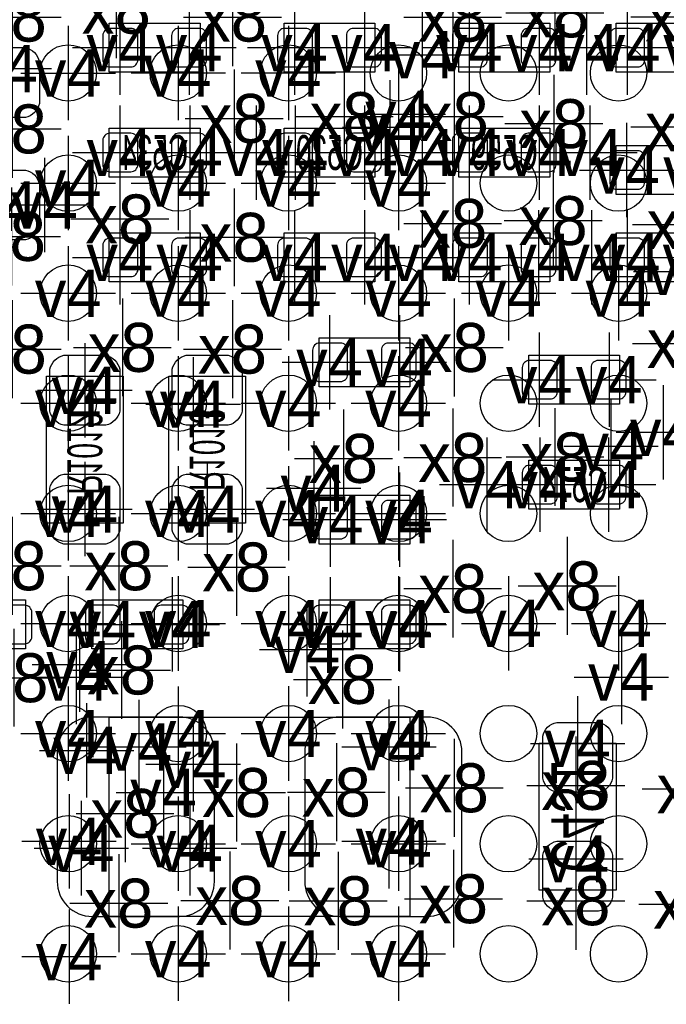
# Model space of a CAD drawing. Extents: x -36 to 384, y -28 to 269.
# Tile 23 of 52: x 14.02 to 18.72, y 26.45 to 33.6. Entities that reach past the tile are written whole.
import ezdxf
from ezdxf.enums import TextEntityAlignment as Align

# ---------------------------------------------------------------- set-up
doc = ezdxf.new("R2010")
doc.units = 0
for name, color, linetype in [('MA_NCLEGEND-1-2', 7, 'CONTINUOUS'), ('MA_NCLEGEND-14-15', 7, 'CONTINUOUS'), ('MA_NCLEGEND-15-16', 7, 'CONTINUOUS'), ('MA_NCLEGEND-2-3', 7, 'CONTINUOUS'), ('MA_NCLEGEND-3-14', 7, 'CONTINUOUS'), ('PG_ASSEMBLY_BOTTOM', 7, 'CONTINUOUS'), ('PIN_BOTTOM', 7, 'CONTINUOUS'), ('PIN_TOP', 7, 'CONTINUOUS'), ('RD_ASSEMBLY_BOTTOM', 7, 'CONTINUOUS')]:
    doc.layers.add(name, color=color, linetype=linetype)

# ---------------------------------------------------------------- blocks, each defined once
blk = doc.blocks.new('FIGURE_CROSS')
for points in [[(0, 0.5), (0, -0.5)], [(-0.5, 0), (0.5, 0)]]:
    blk.add_lwpolyline(points)

msp = doc.modelspace()

# ---------------------------------------------------------------- linework, layer by layer
at = {"layer": 'PG_ASSEMBLY_BOTTOM'}
for points in [[(14.6685, 33.579587), (15.3289, 33.579587), (15.3289, 33.223987), (14.6685, 33.223987), (14.6685, 33.579587)], [(15.9385, 33.579587), (16.5989, 33.579587), (16.5989, 33.223987), (15.9385, 33.223987), (15.9385, 33.579587)], [(17.8689, 33.223987), (17.2085, 33.223987), (17.2085, 33.579587), (17.8689, 33.579587), (17.8689, 33.223987)], [(18.3515, 33.579587), (19.0119, 33.579587), (19.0119, 33.223987), (18.3515, 33.223987), (18.3515, 33.579587)], [(15.3289, 32.461987), (14.6685, 32.461987), (14.6685, 32.817587), (15.3289, 32.817587), (15.3289, 32.461987)], [(15.9385, 32.817587), (16.5989, 32.817587), (16.5989, 32.461987), (15.9385, 32.461987), (15.9385, 32.817587)], [(17.8689, 32.461987), (17.2085, 32.461987), (17.2085, 32.817587), (17.8689, 32.817587), (17.8689, 32.461987)], [(18.3515, 32.690587), (19.0119, 32.690587), (19.0119, 32.334987), (18.3515, 32.334987), (18.3515, 32.690587)], [(15.3289, 31.699987), (14.6685, 31.699987), (14.6685, 32.055587), (15.3289, 32.055587), (15.3289, 31.699987)], [(15.9385, 32.055587), (16.5989, 32.055587), (16.5989, 31.699987), (15.9385, 31.699987), (15.9385, 32.055587)], [(17.8689, 31.699987), (17.2085, 31.699987), (17.2085, 32.055587), (17.8689, 32.055587), (17.8689, 31.699987)], [(18.3515, 32.055587), (19.0119, 32.055587), (19.0119, 31.699987), (18.3515, 31.699987), (18.3515, 32.055587)], [(16.1925, 31.293587), (16.8529, 31.293587), (16.8529, 30.937987), (16.1925, 30.937987), (16.1925, 31.293587)], [(18.3769, 30.810987), (17.7165, 30.810987), (17.7165, 31.166587), (18.3769, 31.166587), (18.3769, 30.810987)], [(18.3769, 30.048987), (17.7165, 30.048987), (17.7165, 30.404587), (18.3769, 30.404587), (18.3769, 30.048987)], [(16.8529, 29.794987), (16.1925, 29.794987), (16.1925, 30.150587), (16.8529, 30.150587), (16.8529, 29.794987)], [(14.0589, 29.032987), (13.3985, 29.032987), (13.3985, 29.388587), (14.0589, 29.388587), (14.0589, 29.032987)], [(14.5415, 29.388587), (15.2019, 29.388587), (15.2019, 29.032987), (14.5415, 29.032987), (14.5415, 29.388587)], [(16.8529, 29.032987), (16.1925, 29.032987), (16.1925, 29.388587), (16.8529, 29.388587), (16.8529, 29.032987)]]:
    msp.add_lwpolyline(points, dxfattribs=at)
for points in [[(14.7701, 31.014187), (14.7701, 29.947387), (14.2113, 29.947387), (14.2113, 31.014187)], [(15.6591, 31.014187), (15.6591, 29.947387), (15.1003, 29.947387), (15.1003, 31.014187)], [(16.8529, 27.089887), (14.6685, 27.089887), (14.6685, 28.537687), (16.8529, 28.537687)], [(18.3515, 28.347187), (18.3515, 27.280387), (17.7927, 27.280387), (17.7927, 28.347187)]]:
    msp.add_lwpolyline(points, close=True, dxfattribs=at)
at = {"layer": 'PIN_BOTTOM'}
for points in [[(14.621789, 33.312887, 0.414214), (14.672589, 33.262087), (14.824989, 33.262087, 0.414214), (14.875789, 33.312887), (14.875789, 33.490687, 0.414214), (14.824989, 33.541487), (14.672589, 33.541487, 0.414214), (14.621789, 33.490687)], [(15.121611, 33.312887, 0.414214), (15.172411, 33.262087), (15.324811, 33.262087, 0.414214), (15.375611, 33.312887), (15.375611, 33.490687, 0.414214), (15.324811, 33.541487), (15.172411, 33.541487, 0.414214), (15.121611, 33.490687)], [(15.891789, 33.312887, 0.414214), (15.942589, 33.262087), (16.094989, 33.262087, 0.414214), (16.145789, 33.312887), (16.145789, 33.490687, 0.414214), (16.094989, 33.541487), (15.942589, 33.541487, 0.414214), (15.891789, 33.490687)], [(16.391611, 33.312887, 0.414214), (16.442411, 33.262087), (16.594811, 33.262087, 0.414214), (16.645611, 33.312887), (16.645611, 33.490687, 0.414214), (16.594811, 33.541487), (16.442411, 33.541487, 0.414214), (16.391611, 33.490687)], [(17.415789, 33.490687, 0.414214), (17.364989, 33.541487), (17.212589, 33.541487, 0.414214), (17.161789, 33.490687), (17.161789, 33.312887, 0.414214), (17.212589, 33.262087), (17.364989, 33.262087, 0.414214), (17.415789, 33.312887)], [(17.915611, 33.490687, 0.414214), (17.864811, 33.541487), (17.712411, 33.541487, 0.414214), (17.661611, 33.490687), (17.661611, 33.312887, 0.414214), (17.712411, 33.262087), (17.864811, 33.262087, 0.414214), (17.915611, 33.312887)], [(18.304789, 33.312887, 0.414214), (18.355589, 33.262087), (18.507989, 33.262087, 0.414214), (18.558789, 33.312887), (18.558789, 33.490687, 0.414214), (18.507989, 33.541487), (18.355589, 33.541487, 0.414214), (18.304789, 33.490687)], [(14.0589, 32.893787), (13.7541, 32.893787, -0.294587), (13.6525, 32.995387), (13.6525, 33.300187, -0.294587), (13.7541, 33.401787), (14.0589, 33.401787, -0.294587), (14.1605, 33.300187), (14.1605, 32.995387, -0.294587)], [(14.875789, 32.728687, 0.414214), (14.824989, 32.779487), (14.672589, 32.779487, 0.414214), (14.621789, 32.728687), (14.621789, 32.550887, 0.414214), (14.672589, 32.500087), (14.824989, 32.500087, 0.414214), (14.875789, 32.550887)], [(15.375611, 32.728687, 0.414214), (15.324811, 32.779487), (15.172411, 32.779487, 0.414214), (15.121611, 32.728687), (15.121611, 32.550887, 0.414214), (15.172411, 32.500087), (15.324811, 32.500087, 0.414214), (15.375611, 32.550887)], [(15.891789, 32.550887, 0.414214), (15.942589, 32.500087), (16.094989, 32.500087, 0.414214), (16.145789, 32.550887), (16.145789, 32.728687, 0.414214), (16.094989, 32.779487), (15.942589, 32.779487, 0.414214), (15.891789, 32.728687)], [(16.391611, 32.550887, 0.414214), (16.442411, 32.500087), (16.594811, 32.500087, 0.414214), (16.645611, 32.550887), (16.645611, 32.728687, 0.414214), (16.594811, 32.779487), (16.442411, 32.779487, 0.414214), (16.391611, 32.728687)], [(17.415789, 32.728687, 0.414214), (17.364989, 32.779487), (17.212589, 32.779487, 0.414214), (17.161789, 32.728687), (17.161789, 32.550887, 0.414214), (17.212589, 32.500087), (17.364989, 32.500087, 0.414214), (17.415789, 32.550887)], [(17.915611, 32.728687, 0.414214), (17.864811, 32.779487), (17.712411, 32.779487, 0.414214), (17.661611, 32.728687), (17.661611, 32.550887, 0.414214), (17.712411, 32.500087), (17.864811, 32.500087, 0.414214), (17.915611, 32.550887)], [(18.304789, 32.423887, 0.414214), (18.355589, 32.373087), (18.507989, 32.373087, 0.414214), (18.558789, 32.423887), (18.558789, 32.601687, 0.414214), (18.507989, 32.652487), (18.355589, 32.652487, 0.414214), (18.304789, 32.601687)], [(14.0589, 32.004787), (13.7541, 32.004787, -0.294587), (13.6525, 32.106387), (13.6525, 32.411187, -0.294587), (13.7541, 32.512787), (14.0589, 32.512787, -0.294587), (14.1605, 32.411187), (14.1605, 32.106387, -0.294587)], [(14.875789, 31.966687, 0.414214), (14.824989, 32.017487), (14.672589, 32.017487, 0.414214), (14.621789, 31.966687), (14.621789, 31.788887, 0.414214), (14.672589, 31.738087), (14.824989, 31.738087, 0.414214), (14.875789, 31.788887)], [(15.375611, 31.966687, 0.414214), (15.324811, 32.017487), (15.172411, 32.017487, 0.414214), (15.121611, 31.966687), (15.121611, 31.788887, 0.414214), (15.172411, 31.738087), (15.324811, 31.738087, 0.414214), (15.375611, 31.788887)], [(15.891789, 31.788887, 0.414214), (15.942589, 31.738087), (16.094989, 31.738087, 0.414214), (16.145789, 31.788887), (16.145789, 31.966687, 0.414214), (16.094989, 32.017487), (15.942589, 32.017487, 0.414214), (15.891789, 31.966687)], [(16.391611, 31.788887, 0.414214), (16.442411, 31.738087), (16.594811, 31.738087, 0.414214), (16.645611, 31.788887), (16.645611, 31.966687, 0.414214), (16.594811, 32.017487), (16.442411, 32.017487, 0.414214), (16.391611, 31.966687)], [(17.415789, 31.966687, 0.414214), (17.364989, 32.017487), (17.212589, 32.017487, 0.414214), (17.161789, 31.966687), (17.161789, 31.788887, 0.414214), (17.212589, 31.738087), (17.364989, 31.738087, 0.414214), (17.415789, 31.788887)], [(17.915611, 31.966687, 0.414214), (17.864811, 32.017487), (17.712411, 32.017487, 0.414214), (17.661611, 31.966687), (17.661611, 31.788887, 0.414214), (17.712411, 31.738087), (17.864811, 31.738087, 0.414214), (17.915611, 31.788887)], [(18.304789, 31.788887, 0.414214), (18.355589, 31.738087), (18.507989, 31.738087, 0.414214), (18.558789, 31.788887), (18.558789, 31.966687, 0.414214), (18.507989, 32.017487), (18.355589, 32.017487, 0.414214), (18.304789, 31.966687)], [(16.145789, 31.026887, 0.414214), (16.196589, 30.976087), (16.348989, 30.976087, 0.414214), (16.399789, 31.026887), (16.399789, 31.204687, 0.414214), (16.348989, 31.255487), (16.196589, 31.255487, 0.414214), (16.145789, 31.204687)], [(16.645611, 31.026887, 0.414214), (16.696411, 30.976087), (16.848811, 30.976087, 0.414214), (16.899611, 31.026887), (16.899611, 31.204687, 0.414214), (16.848811, 31.255487), (16.696411, 31.255487, 0.414214), (16.645611, 31.204687)], [(14.7447, 31.064987), (14.7447, 30.760187, -0.294587), (14.6431, 30.658587), (14.3383, 30.658587, -0.294587), (14.2367, 30.760187), (14.2367, 31.064987, -0.294587), (14.3383, 31.166587), (14.6431, 31.166587, -0.294587)], [(15.6337, 31.064987), (15.6337, 30.760187, -0.294587), (15.5321, 30.658587), (15.2273, 30.658587, -0.294587), (15.1257, 30.760187), (15.1257, 31.064987, -0.294587), (15.2273, 31.166587), (15.5321, 31.166587, -0.294587)], [(17.923789, 31.077687, 0.414214), (17.872989, 31.128487), (17.720589, 31.128487, 0.414214), (17.669789, 31.077687), (17.669789, 30.899887, 0.414214), (17.720589, 30.849087), (17.872989, 30.849087, 0.414214), (17.923789, 30.899887)], [(18.423611, 31.077687, 0.414214), (18.372811, 31.128487), (18.220411, 31.128487, 0.414214), (18.169611, 31.077687), (18.169611, 30.899887, 0.414214), (18.220411, 30.849087), (18.372811, 30.849087, 0.414214), (18.423611, 30.899887)], [(17.923789, 30.315687, 0.414214), (17.872989, 30.366487), (17.720589, 30.366487, 0.414214), (17.669789, 30.315687), (17.669789, 30.137887, 0.414214), (17.720589, 30.087087), (17.872989, 30.087087, 0.414214), (17.923789, 30.137887)], [(18.423611, 30.315687, 0.414214), (18.372811, 30.366487), (18.220411, 30.366487, 0.414214), (18.169611, 30.315687), (18.169611, 30.137887, 0.414214), (18.220411, 30.087087), (18.372811, 30.087087, 0.414214), (18.423611, 30.137887)], [(14.7447, 30.201387), (14.7447, 29.896587, -0.294587), (14.6431, 29.794987), (14.3383, 29.794987, -0.294587), (14.2367, 29.896587), (14.2367, 30.201387, -0.294587), (14.3383, 30.302987), (14.6431, 30.302987, -0.294587)], [(15.6337, 30.201387), (15.6337, 29.896587, -0.294587), (15.5321, 29.794987), (15.2273, 29.794987, -0.294587), (15.1257, 29.896587), (15.1257, 30.201387, -0.294587), (15.2273, 30.302987), (15.5321, 30.302987, -0.294587)], [(16.399789, 30.061687, 0.414214), (16.348989, 30.112487), (16.196589, 30.112487, 0.414214), (16.145789, 30.061687), (16.145789, 29.883887, 0.414214), (16.196589, 29.833087), (16.348989, 29.833087, 0.414214), (16.399789, 29.883887)], [(16.899611, 30.061687, 0.414214), (16.848811, 30.112487), (16.696411, 30.112487, 0.414214), (16.645611, 30.061687), (16.645611, 29.883887, 0.414214), (16.696411, 29.833087), (16.848811, 29.833087, 0.414214), (16.899611, 29.883887)], [(14.105611, 29.299687, 0.414214), (14.054811, 29.350487), (13.902411, 29.350487, 0.414214), (13.851611, 29.299687), (13.851611, 29.121887, 0.414214), (13.902411, 29.071087), (14.054811, 29.071087, 0.414214), (14.105611, 29.121887)], [(14.494789, 29.121887, 0.414214), (14.545589, 29.071087), (14.697989, 29.071087, 0.414214), (14.748789, 29.121887), (14.748789, 29.299687, 0.414214), (14.697989, 29.350487), (14.545589, 29.350487, 0.414214), (14.494789, 29.299687)], [(14.994611, 29.121887, 0.414214), (15.045411, 29.071087), (15.197811, 29.071087, 0.414214), (15.248611, 29.121887), (15.248611, 29.299687, 0.414214), (15.197811, 29.350487), (15.045411, 29.350487, 0.414214), (14.994611, 29.299687)], [(16.399789, 29.299687, 0.414214), (16.348989, 29.350487), (16.196589, 29.350487, 0.414214), (16.145789, 29.299687), (16.145789, 29.121887, 0.414214), (16.196589, 29.071087), (16.348989, 29.071087, 0.414214), (16.399789, 29.121887)], [(16.899611, 29.299687, 0.414214), (16.848811, 29.350487), (16.696411, 29.350487, 0.414214), (16.645611, 29.299687), (16.645611, 29.121887, 0.414214), (16.696411, 29.071087), (16.848811, 29.071087, 0.414214), (16.899611, 29.121887)], [(15.432989, 27.343887), (15.432989, 28.283687, 0.414214), (15.178989, 28.537687), (14.543989, 28.537687, 0.414214), (14.289989, 28.283687), (14.289989, 27.343887, 0.414214), (14.543989, 27.089887), (15.178989, 27.089887, 0.414214)], [(17.231411, 27.343887), (17.231411, 28.283687, 0.414214), (16.977411, 28.537687), (16.342411, 28.537687, 0.414214), (16.088411, 28.283687), (16.088411, 27.343887, 0.414214), (16.342411, 27.089887), (16.977411, 27.089887, 0.414214)], [(18.3261, 28.397987), (18.3261, 28.093187, -0.294587), (18.2245, 27.991587), (17.9197, 27.991587, -0.294587), (17.8181, 28.093187), (17.8181, 28.397987, -0.294587), (17.9197, 28.499587), (18.2245, 28.499587, -0.294587)], [(18.3261, 27.534387), (18.3261, 27.229587, -0.294587), (18.2245, 27.127987), (17.9197, 27.127987, -0.294587), (17.8181, 27.229587), (17.8181, 27.534387, -0.294587), (17.9197, 27.635987), (18.2245, 27.635987, -0.294587)]]:
    msp.add_lwpolyline(points, format="xyb", close=True, dxfattribs=at)
at = {"layer": 'PIN_TOP'}
for centre in [(14.369694, 33.21779), (15.169693, 33.21779), (15.969691, 33.21779), (16.76969, 33.21779), (17.569688, 33.21779), (18.369712, 33.21779), (14.369694, 32.417791), (15.169693, 32.417791), (15.969691, 32.417791), (16.76969, 32.417791), (17.569688, 32.417791), (18.369712, 32.417791), (14.369694, 31.617793), (15.169693, 31.617793), (15.969691, 31.617793), (16.76969, 31.617793), (17.569688, 31.617793), (18.369712, 31.617793), (14.369694, 30.817795), (15.169693, 30.817795), (15.969691, 30.817795), (16.76969, 30.817795), (17.569688, 30.817795), (18.369712, 30.817795), (14.369694, 30.017796), (15.169693, 30.017796), (15.969691, 30.017796), (16.76969, 30.017796), (17.569688, 30.017796), (18.369712, 30.017796), (14.369694, 29.217798), (15.169693, 29.217798), (15.969691, 29.217798), (16.76969, 29.217798), (17.569688, 29.217798), (18.369712, 29.217798), (14.369694, 28.417799), (15.169693, 28.417799), (15.969691, 28.417799), (16.76969, 28.417799), (17.569688, 28.417799), (18.369712, 28.417799), (14.369694, 27.617776), (15.169693, 27.617776), (15.969691, 27.617776), (16.76969, 27.617776), (17.569688, 27.617776), (18.369712, 27.617776), (14.369694, 26.817777), (15.169693, 26.817777), (15.969691, 26.817777), (16.76969, 26.817777), (17.569688, 26.817777), (18.369712, 26.817777)]:
    msp.add_circle(centre, 0.205003, dxfattribs=at)

# ---------------------------------------------------------------- block references
at = {"layer": 'MA_NCLEGEND-1-2', "xscale": 0.6858, "yscale": 0.6858}
for p in [(14.369796, 33.217409), (15.169591, 33.217891), (15.969691, 33.217891), (14.369796, 32.417512), (15.169591, 32.417791), (15.969691, 32.417791), (16.769588, 32.417791), (14.369796, 31.617412), (15.169591, 31.617691), (15.969691, 31.617691), (16.769588, 31.617691), (17.569688, 31.617691), (18.369712, 31.617793), (14.369796, 30.817591), (15.169591, 30.817795), (15.969691, 30.817795), (16.769588, 30.817795), (14.369796, 30.017491), (15.169591, 30.017491), (15.969691, 30.017491), (16.76969, 30.017796), (14.369796, 29.217595), (15.169591, 29.217899), (15.969691, 29.217798), (16.770096, 29.217595), (17.569688, 29.218407), (18.369788, 29.218407), (14.369694, 28.417799), (15.169693, 28.417799), (15.969691, 28.418307), (16.769791, 28.418307), (14.3764, 27.6352), (15.169591, 27.617903), (15.970199, 27.617699), (16.769588, 27.617903), (14.3764, 26.797), (15.169591, 26.817803), (15.970199, 26.817599), (16.769588, 26.817803)]:
    msp.add_blockref('FIGURE_CROSS', p, dxfattribs=at)
at = {"layer": 'MA_NCLEGEND-14-15', "xscale": 0.6858, "yscale": 0.6858}
for p in [(14.7447, 33.401787), (16.0147, 33.401787), (16.5227, 33.401787), (17.7927, 33.401787), (18.1356, 33.401787), (16.9418, 33.3502), (13.9065, 33.249387), (16.706444, 32.823531), (14.7447, 32.639787), (15.2527, 32.639787), (15.7353, 32.639787), (16.9418, 32.639787), (18.161, 32.639787), (18.4277, 32.512787), (18.9357, 32.512787), (14.1986, 32.258787), (14.7447, 31.877787), (15.2527, 31.877787), (16.0147, 31.877787), (16.5227, 31.877787), (16.9418, 31.877787), (17.788611, 31.877787), (18.1737, 31.877787), (16.2687, 31.115787), (16.7767, 31.115787), (17.7927, 30.988787), (18.3007, 30.988787), (14.4907, 30.912587), (15.2781, 30.810987), (18.6944, 30.607), (18.3134, 30.5054), (17.4117, 30.226787), (16.1544, 30.2006), (14.4907, 30.048987), (15.3797, 30.048987), (16.7767, 29.972787), (15.1257, 29.210787), (16.7767, 29.210787), (16.103067, 29.029406), (14.451127, 28.919145), (18.3896, 28.829), (18.0721, 28.3464), (16.7005, 28.321787), (15.2781, 28.194787), (16.7005, 27.635987), (15.2527, 27.585187), (18.0594, 27.5082)]:
    msp.add_blockref('FIGURE_CROSS', p, dxfattribs=at)
at = {"layer": 'MA_NCLEGEND-15-16', "xscale": 0.6858, "yscale": 0.6858}
for p in [(14.7447, 33.401787), (15.248611, 33.401787), (16.0147, 33.401787), (16.5227, 33.401787), (17.2847, 33.401787), (17.7927, 33.401787), (18.431789, 33.401787), (18.9357, 33.401787), (13.9065, 33.249387), (14.7447, 32.639787), (15.2527, 32.639787), (16.018789, 32.639787), (16.5227, 32.639787), (17.2847, 32.639787), (17.7927, 32.639787), (18.4277, 32.512787), (18.9357, 32.512787), (13.9065, 32.258787), (14.7447, 31.877787), (15.2527, 31.877787), (16.0147, 31.877787), (16.5227, 31.877787), (17.2847, 31.877787), (17.788611, 31.877787), (18.431789, 31.877787), (18.931611, 31.877787), (16.2687, 31.115787), (16.7767, 31.115787), (17.7927, 30.988787), (18.3007, 30.988787), (14.4907, 30.912587), (15.2781, 30.810987), (17.796789, 30.226787), (18.296611, 30.226787), (14.4907, 30.048987), (15.3797, 30.048987), (16.272789, 29.972787), (16.7767, 29.972787), (14.621789, 29.210787), (15.1257, 29.210787), (16.272789, 29.210787), (16.7767, 29.210787), (18.0721, 28.3464), (14.5034, 28.2956), (14.8844, 28.321), (16.7005, 28.321787), (15.2781, 28.194787), (16.7005, 27.635987), (14.4653, 27.585187), (15.2527, 27.585187), (18.0594, 27.5082)]:
    msp.add_blockref('FIGURE_CROSS', p, dxfattribs=at)
at = {"layer": 'MA_NCLEGEND-2-3', "xscale": 0.6858, "yscale": 0.6858}
for p in [(18.796, 33.9344), (14.369796, 33.217409), (15.169591, 33.217891), (15.969691, 33.217891), (16.769588, 32.9184), (14.369796, 32.417512), (15.169591, 32.417791), (15.969691, 32.417791), (18.8214, 31.7754), (14.369796, 31.617412), (15.169591, 31.617691), (15.969691, 31.617691), (16.769588, 31.617691), (17.569688, 31.617691), (14.369796, 30.817591), (15.169591, 30.817795), (15.969691, 30.817795), (14.369796, 30.017491), (15.169591, 30.017491), (15.969691, 30.017491), (14.369796, 29.217595), (15.169591, 29.217899), (16.770096, 29.217595), (17.569688, 29.218407), (18.369788, 29.218407), (14.4272, 28.829), (15.969691, 28.418307), (16.769791, 28.418307), (15.0622, 27.9908), (14.3764, 27.6352), (15.169591, 27.617903), (15.970199, 27.617699), (16.769588, 27.617903), (14.3764, 26.797), (15.169591, 26.817803), (15.970199, 26.817599), (16.769588, 26.817803)]:
    msp.add_blockref('FIGURE_CROSS', p, dxfattribs=at)
at = {"layer": 'MA_NCLEGEND-3-14', "xscale": 0.7112, "yscale": 0.7112}
for p in [(14.7193, 33.681187), (17.906009, 33.654695), (13.963396, 33.624012), (15.563799, 33.624012), (17.164101, 33.623504), (18.813882, 33.626603), (15.575788, 32.887412), (16.375609, 32.900391), (17.175709, 32.900391), (17.899609, 32.849591), (13.963599, 32.811491), (18.813882, 32.826503), (14.7447, 32.157187), (17.164101, 32.125209), (17.893792, 32.145199), (18.82587, 32.11609), (13.9573, 32.030187), (15.576296, 32.023812), (13.963599, 31.211495), (14.763496, 31.223991), (15.563596, 31.211291), (17.175505, 31.223204), (18.826378, 31.252185), (16.3703, 30.417491), (17.164101, 30.423612), (17.907102, 30.427549), (13.963599, 29.636999), (14.738401, 29.637203), (15.593822, 29.628186), (17.995113, 29.491203), (17.164101, 29.471112), (14.7574, 28.8798), (13.975588, 28.823895), (16.363188, 28.811499), (15.593517, 27.989581), (16.318509, 27.992603), (17.175709, 28.024099), (18.0594, 28.0416), (18.8976, 28.0162), (14.7828, 27.8384), (15.5448, 27.204899), (16.3322, 27.2034), (17.169892, 27.218107), (18.0594, 27.2034), (14.737588, 27.185899), (18.8722, 27.178), (18.9992, 26.2636)]:
    msp.add_blockref('FIGURE_CROSS', p, dxfattribs=at)

# ---------------------------------------------------------------- texts
at = {"layer": 'MA_NCLEGEND-1-2'}
for p in [(14.369796, 33.217409), (15.169591, 33.217891), (15.969691, 33.217891), (14.369796, 32.417512), (15.169591, 32.417791), (15.969691, 32.417791), (16.769588, 32.417791), (14.369796, 31.617412), (15.169591, 31.617691), (15.969691, 31.617691), (16.769588, 31.617691), (17.569688, 31.617691), (18.369712, 31.617793), (14.369796, 30.817591), (15.169591, 30.817795), (15.969691, 30.817795), (16.769588, 30.817795), (14.369796, 30.017491), (15.169591, 30.017491), (15.969691, 30.017491), (16.76969, 30.017796), (14.369796, 29.217595), (15.169591, 29.217899), (15.969691, 29.217798), (16.770096, 29.217595), (17.569688, 29.218407), (18.369788, 29.218407), (14.369694, 28.417799), (15.169693, 28.417799), (15.969691, 28.418307), (16.769791, 28.418307), (14.3764, 27.6352), (15.169591, 27.617903), (15.970199, 27.617699), (16.769588, 27.617903), (15.169591, 26.817803), (15.970199, 26.817599), (16.769588, 26.817803), (14.3764, 26.797)]:
    msp.add_text('v4', height=0.3429, dxfattribs=at).set_placement(p, align=Align.MIDDLE_CENTER)
at = {"layer": 'MA_NCLEGEND-14-15'}
for p in [(14.7447, 33.401787), (16.0147, 33.401787), (16.5227, 33.401787), (17.7927, 33.401787), (18.1356, 33.401787), (16.9418, 33.3502), (13.9065, 33.249387), (16.706444, 32.823531), (14.7447, 32.639787), (15.2527, 32.639787), (15.7353, 32.639787), (16.9418, 32.639787), (18.161, 32.639787), (18.4277, 32.512787), (18.9357, 32.512787), (14.1986, 32.258787), (14.7447, 31.877787), (15.2527, 31.877787), (16.0147, 31.877787), (16.5227, 31.877787), (16.9418, 31.877787), (17.788611, 31.877787), (18.1737, 31.877787), (16.2687, 31.115787), (16.7767, 31.115787), (17.7927, 30.988787), (18.3007, 30.988787), (14.4907, 30.912587), (15.2781, 30.810987), (18.6944, 30.607), (18.3134, 30.5054), (16.1544, 30.2006), (17.4117, 30.226787), (14.4907, 30.048987), (15.3797, 30.048987), (16.7767, 29.972787), (15.1257, 29.210787), (16.7767, 29.210787), (16.103067, 29.029406), (14.451127, 28.919145), (18.3896, 28.829), (16.7005, 28.321787), (18.0721, 28.3464), (15.2781, 28.194787), (16.7005, 27.635987), (15.2527, 27.585187), (18.0594, 27.5082)]:
    msp.add_text('v4', height=0.3429, dxfattribs=at).set_placement(p, align=Align.MIDDLE_CENTER)
at = {"layer": 'MA_NCLEGEND-15-16'}
for p in [(14.7447, 33.401787), (15.248611, 33.401787), (16.0147, 33.401787), (16.5227, 33.401787), (17.2847, 33.401787), (17.7927, 33.401787), (18.431789, 33.401787), (18.9357, 33.401787), (13.9065, 33.249387), (14.7447, 32.639787), (15.2527, 32.639787), (16.018789, 32.639787), (16.5227, 32.639787), (17.2847, 32.639787), (17.7927, 32.639787), (18.4277, 32.512787), (18.9357, 32.512787), (13.9065, 32.258787), (14.7447, 31.877787), (15.2527, 31.877787), (16.0147, 31.877787), (16.5227, 31.877787), (17.2847, 31.877787), (17.788611, 31.877787), (18.431789, 31.877787), (18.931611, 31.877787), (16.2687, 31.115787), (16.7767, 31.115787), (17.7927, 30.988787), (18.3007, 30.988787), (14.4907, 30.912587), (15.2781, 30.810987), (17.796789, 30.226787), (18.296611, 30.226787), (14.4907, 30.048987), (15.3797, 30.048987), (16.272789, 29.972787), (16.7767, 29.972787), (14.621789, 29.210787), (15.1257, 29.210787), (16.272789, 29.210787), (16.7767, 29.210787), (14.8844, 28.321), (16.7005, 28.321787), (18.0721, 28.3464), (14.5034, 28.2956), (15.2781, 28.194787), (16.7005, 27.635987), (14.4653, 27.585187), (15.2527, 27.585187), (18.0594, 27.5082)]:
    msp.add_text('v4', height=0.3429, dxfattribs=at).set_placement(p, align=Align.MIDDLE_CENTER)
at = {"layer": 'MA_NCLEGEND-2-3'}
for p in [(14.369796, 33.217409), (15.169591, 33.217891), (15.969691, 33.217891), (16.769588, 32.9184), (14.369796, 32.417512), (15.169591, 32.417791), (15.969691, 32.417791), (18.8214, 31.7754), (14.369796, 31.617412), (15.169591, 31.617691), (15.969691, 31.617691), (16.769588, 31.617691), (17.569688, 31.617691), (14.369796, 30.817591), (15.169591, 30.817795), (15.969691, 30.817795), (14.369796, 30.017491), (15.169591, 30.017491), (15.969691, 30.017491), (14.369796, 29.217595), (15.169591, 29.217899), (16.770096, 29.217595), (17.569688, 29.218407), (18.369788, 29.218407), (14.4272, 28.829), (15.969691, 28.418307), (16.769791, 28.418307), (15.0622, 27.9908), (14.3764, 27.6352), (15.169591, 27.617903), (15.970199, 27.617699), (16.769588, 27.617903), (15.169591, 26.817803), (15.970199, 26.817599), (16.769588, 26.817803), (14.3764, 26.797)]:
    msp.add_text('v4', height=0.3429, dxfattribs=at).set_placement(p, align=Align.MIDDLE_CENTER)
at = {"layer": 'MA_NCLEGEND-3-14'}
for p in [(14.7193, 33.681187), (13.963396, 33.624012), (15.563799, 33.624012), (17.164101, 33.623504), (17.906009, 33.654695), (18.813882, 33.626603), (15.575788, 32.887412), (16.375609, 32.900391), (17.175709, 32.900391), (13.963599, 32.811491), (17.899609, 32.849591), (18.813882, 32.826503), (14.7447, 32.157187), (17.164101, 32.125209), (17.893792, 32.145199), (18.82587, 32.11609), (13.9573, 32.030187), (15.576296, 32.023812), (14.763496, 31.223991), (18.826378, 31.252185), (13.963599, 31.211495), (15.563596, 31.211291), (17.175505, 31.223204), (16.3703, 30.417491), (17.164101, 30.423612), (17.907102, 30.427549), (13.963599, 29.636999), (14.738401, 29.637203), (15.593822, 29.628186), (17.164101, 29.471112), (17.995113, 29.491203), (14.7574, 28.8798), (13.975588, 28.823895), (16.363188, 28.811499), (17.175709, 28.024099), (18.0594, 28.0416), (18.8976, 28.0162), (15.593517, 27.989581), (16.318509, 27.992603), (14.7828, 27.8384), (17.169892, 27.218107), (14.737588, 27.185899), (15.5448, 27.204899), (16.3322, 27.2034), (18.0594, 27.2034), (18.8722, 27.178)]:
    msp.add_text('x8', height=0.3556, dxfattribs=at).set_placement(p, align=Align.MIDDLE_CENTER)
at = {"layer": 'RD_ASSEMBLY_BOTTOM', "text_generation_flag": 2, "width": 0.6}
for s, p in [('C534', (14.9987, 32.512787)), ('C520', (16.2687, 32.512787)), ('C559', (17.5387, 32.512787)), ('C574', (18.0467, 30.099787))]:
    msp.add_text(s, height=0.254, dxfattribs=at).set_placement(p, align=Align.CENTER)
at = {"layer": 'RD_ASSEMBLY_BOTTOM', "text_generation_flag": 2}
for s, height, width, p in [('R1013', 0.254, 0.6, (15.2527, 30.480787)), ('R1012', 0.254, 0.6, (14.3637, 30.455387)), ('C431', 0.381, 0.666667, (17.8816, 27.813787))]:
    msp.add_text(s, height=height, rotation=270, dxfattribs=dict(at, width=width)).set_placement(p, align=Align.CENTER)

doc.saveas('drawing.dxf')
